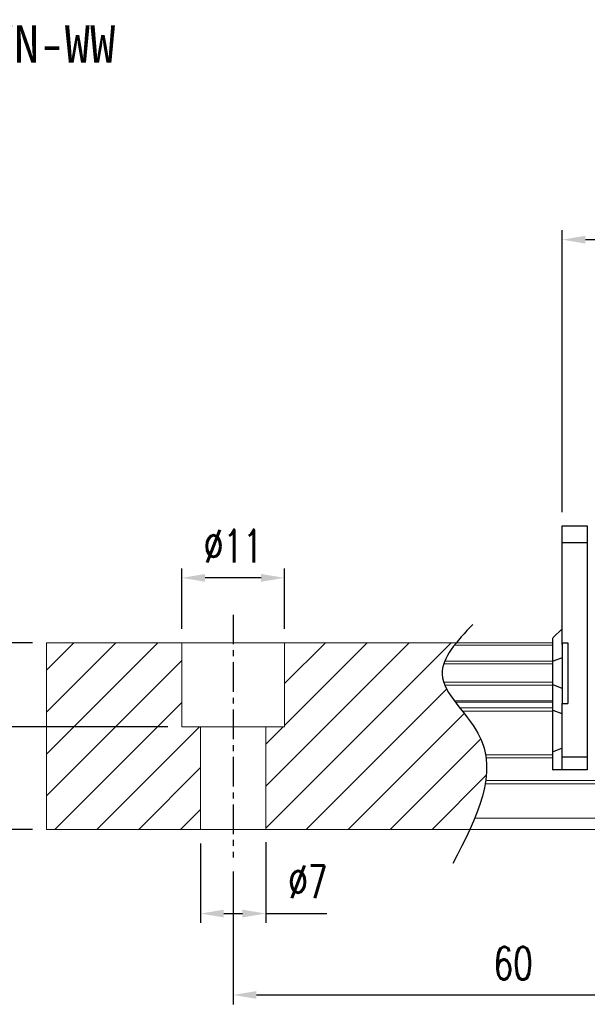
# Model space of a CAD drawing. Header units: millimetres. Extents: x 300 to 586, y 283 to 388.
# Tile 2 of 53: x 412 to 473, y 283 to 388. Entities that reach past the tile are written whole.
import ezdxf
from ezdxf.enums import TextEntityAlignment as Align

# ---------------------------------------------------------------- set-up
doc = ezdxf.new("R2010")
doc.units = ezdxf.units.MM
doc.header["$PDSIZE"] = -1
doc.linetypes.add('CENTER', pattern=[10.16, 6.35, -1.27, 1.27, -1.27])
for name, color, linetype in [('2', 7, 'Continuous'), ('CHA', 7, 'Continuous'), ('CL', 1, 'CENTER'), ('DIM', 4, 'Continuous'), ('OUT', 3, 'Continuous')]:
    doc.layers.add(name, color=color, linetype=linetype)
doc.styles.add('DIM-7', font='SIMPLEX.shx', dxfattribs={"width": 0.7, "bigfont": 'chineset.shx'})
doc.styles.add('T', font='kaiu.ttf')
doc.dimstyles.new('CNS', dxfattribs={"dimtxt": 3.5, "dimasz": 2.5, "dimexe": 1, "dimexo": 1.5, "dimgap": 0.09, "dimtad": 0, "dimdsep": 46, "dimtxsty": 'DIM-7', "dimcen": 0.09, "dimclrd": 4, "dimclre": 4, "dimclrt": 4, "dimadec": 0, "dimazin": 0, "dimtfac": 1, "dimtix": 1, "dimtmove": 2, "dimatfit": 3, "dimfxl": 1, "dimtvp": 0.971429, "dimtolj": 1, "dimarcsym": 0})

# ---------------------------------------------------------------- blocks, each defined once
blk = doc.blocks.new('*D32')
at = {"layer": 'DEFPOINTS', "color": 0, "transparency": 16777216}
for p in [(429.86, 328.29), (429.86, 321.34), (440.86, 321.34)]:
    blk.add_point(p, dxfattribs=at)
at = {"layer": 'DIM', "color": 7, "lineweight": -2, "transparency": 16777216}
for p, q in [((429.86, 322.84), (429.86, 329.29)), ((440.86, 322.84), (440.86, 329.29)), ((438.36, 328.29), (432.36, 328.29))]:
    blk.add_line(p, q, dxfattribs=at)
at = {"layer": 'DIM', "color": 7, "transparency": 16777216}
for points in [[(432.36, 328.7), (432.36, 327.87), (429.86, 328.29)], [(438.36, 328.7), (438.36, 327.87), (440.86, 328.29)]]:
    blk.add_solid(points, dxfattribs=at)
at = {"layer": 'DIM', "color": 7, "transparency": 16777216, "insert": (435.36, 331.69), "char_height": 3.5, "attachment_point": 5, "style": 'DIM-7'}
blk.add_mtext('\\A1;%%C11', dxfattribs=at)
blk = doc.blocks.new('*D33')
at = {"layer": 'DEFPOINTS', "color": 0, "transparency": 16777216}
for p in [(431.86, 301.34), (438.86, 301.49), (438.86, 292.33)]:
    blk.add_point(p, dxfattribs=at)
at = {"layer": 'DIM', "color": 7, "lineweight": -2, "transparency": 16777216}
for p, q in [((431.86, 299.84), (431.86, 291.33)), ((438.86, 299.99), (438.86, 291.33)), ((434.36, 292.33), (436.36, 292.33)), ((438.86, 292.33), (445.39, 292.33))]:
    blk.add_line(p, q, dxfattribs=at)
at = {"layer": 'DIM', "color": 7, "transparency": 16777216}
for points in [[(434.36, 292.75), (434.36, 291.92), (431.86, 292.33)], [(436.36, 292.75), (436.36, 291.92), (438.86, 292.33)]]:
    blk.add_solid(points, dxfattribs=at)
at = {"layer": 'DIM', "color": 7, "transparency": 16777216, "insert": (443.37, 295.73), "char_height": 3.5, "attachment_point": 5, "style": 'DIM-7'}
blk.add_mtext('\\A1;%%C7', dxfattribs=at)
blk = doc.blocks.new('*D35')
at = {"layer": 'DEFPOINTS', "color": 0, "transparency": 16777216}
for p in [(435.36, 298.34), (495.36, 297.34), (495.36, 283.61)]:
    blk.add_point(p, dxfattribs=at)
at = {"layer": 'DIM', "color": 7, "lineweight": -2, "transparency": 16777216}
for p, q in [((435.36, 296.84), (435.36, 282.61)), ((495.36, 295.84), (495.36, 282.61)), ((437.86, 283.61), (492.86, 283.61))]:
    blk.add_line(p, q, dxfattribs=at)
at = {"layer": 'DIM', "color": 7, "transparency": 16777216}
for points in [[(437.86, 284.03), (437.86, 283.2), (435.36, 283.61)], [(492.86, 284.03), (492.86, 283.2), (495.36, 283.61)]]:
    blk.add_solid(points, dxfattribs=at)
at = {"layer": 'DIM', "color": 7, "transparency": 16777216, "insert": (465.36, 287.01), "char_height": 3.5, "attachment_point": 5, "style": 'DIM-7'}
blk.add_mtext('\\A1;60', dxfattribs=at)
blk = doc.blocks.new('*D36')
at = {"layer": 'DEFPOINTS', "color": 0, "transparency": 16777216}
for p in [(401.52, 321.34), (415.36, 321.34), (415.36, 301.34)]:
    blk.add_point(p, dxfattribs=at)
at = {"layer": 'DIM', "color": 7, "lineweight": -2, "transparency": 16777216}
for p, q in [((413.86, 321.34), (400.52, 321.34)), ((401.52, 303.84), (401.52, 318.84)), ((413.86, 301.34), (400.52, 301.34))]:
    blk.add_line(p, q, dxfattribs=at)
at = {"layer": 'DIM', "color": 7, "transparency": 16777216}
for points in [[(401.1, 318.84), (401.94, 318.84), (401.52, 321.34)], [(401.1, 303.84), (401.94, 303.84), (401.52, 301.34)]]:
    blk.add_solid(points, dxfattribs=at)
at = {"layer": 'DIM', "color": 7, "transparency": 16777216, "insert": (398.12, 311.34), "char_height": 3.5, "attachment_point": 5, "rotation": 90, "style": 'DIM-7'}
blk.add_mtext('\\A1;20', dxfattribs=at)
blk = doc.blocks.new('*D37')
at = {"layer": 'DEFPOINTS', "color": 0, "transparency": 16777216}
for p in [(563.11, 364.51), (470.61, 333.84), (563.11, 333.84)]:
    blk.add_point(p, dxfattribs=at)
at = {"layer": 'DIM', "color": 7, "lineweight": -2, "transparency": 16777216}
for p, q in [((470.61, 335.34), (470.61, 365.51)), ((563.11, 335.34), (563.11, 365.51)), ((473.11, 364.51), (560.61, 364.51))]:
    blk.add_line(p, q, dxfattribs=at)
at = {"layer": 'DIM', "color": 7, "transparency": 16777216}
for points in [[(473.11, 364.93), (473.11, 364.09), (470.61, 364.51)], [(560.61, 364.93), (560.61, 364.09), (563.11, 364.51)]]:
    blk.add_solid(points, dxfattribs=at)
at = {"layer": 'DIM', "color": 7, "transparency": 16777216, "insert": (516.86, 367.91), "char_height": 3.5, "attachment_point": 5, "style": 'DIM-7'}
blk.add_mtext('\\A1;92.5', dxfattribs=at)
blk = doc.blocks.new('*D67')
at = {"layer": 'DEFPOINTS', "color": 0, "transparency": 16777216}
for p in [(415.36, 321.34), (408.2, 312.34), (429.86, 312.34)]:
    blk.add_point(p, dxfattribs=at)
at = {"layer": 'DIM', "color": 7, "lineweight": -2, "transparency": 16777216}
for p, q in [((413.86, 321.34), (407.2, 321.34)), ((408.2, 318.84), (408.2, 314.84)), ((428.36, 312.34), (407.2, 312.34))]:
    blk.add_line(p, q, dxfattribs=at)
at = {"layer": 'DIM', "color": 7, "transparency": 16777216}
for points in [[(407.79, 318.84), (408.62, 318.84), (408.2, 321.34)], [(407.79, 314.84), (408.62, 314.84), (408.2, 312.34)]]:
    blk.add_solid(points, dxfattribs=at)
at = {"layer": 'DIM', "color": 7, "transparency": 16777216, "insert": (404.8, 316.84), "char_height": 3.5, "attachment_point": 5, "rotation": 90, "style": 'DIM-7'}
blk.add_mtext('\\A1;9', dxfattribs=at)

msp = doc.modelspace()

# ---------------------------------------------------------------- linework, layer by layer
at = {"layer": '2', "color": 0, "linetype": 'Continuous'}
for p, q in [((470.605, 332.039), (470.605, 333.843)), ((470.605, 333.843), (473.305, 333.843)), ((473.305, 333.843), (473.305, 307.743)), ((470.605, 332.068), (473.305, 332.068)), ((470.605, 331.685), (470.605, 332.039)), ((470.605, 321.142), (470.605, 331.685)), ((470.605, 322.843), (469.655, 321.893)), ((469.605, 321.843), (469.655, 321.893)), ((469.605, 319.338), (469.605, 321.843)), ((470.605, 321.342), (470.605, 314.842)), ((470.605, 321.342), (471.205, 321.342)), ((471.205, 321.342), (471.205, 314.842)), ((470.605, 319.732), (469.655, 319.358)), ((469.605, 319.338), (469.655, 319.358)), ((469.605, 316.846), (469.605, 319.338)), ((469.605, 314.111), (469.605, 316.846)), ((469.605, 316.846), (469.655, 316.826)), ((470.605, 316.452), (469.655, 316.826)), ((470.605, 314.842), (471.205, 314.842)), ((470.605, 309.3), (470.605, 314.842)), ((469.605, 309.633), (469.605, 314.111)), ((469.605, 314.111), (469.655, 314.092)), ((470.605, 313.718), (469.655, 314.092)), ((470.605, 310.047), (469.655, 309.653)), ((469.605, 309.633), (469.655, 309.653)), ((469.605, 307.743), (469.605, 309.633)), ((470.605, 308.946), (470.605, 309.3)), ((470.605, 309.118), (473.305, 309.118)), ((470.605, 307.889), (470.605, 308.946)), ((469.605, 307.743), (469.655, 307.743)), ((470.605, 307.743), (469.655, 307.743)), ((470.605, 307.743), (470.605, 307.889)), ((473.305, 307.743), (470.605, 307.743))]:
    msp.add_line(p, q, dxfattribs=at)
at = {"layer": 'CL', "color": 0, "ltscale": 0.5}
msp.add_line((435.355, 324.342), (435.355, 298.342), dxfattribs=at)
at = {"layer": 'DIM', "color": 0}
for p, q in [((415.355, 318.4), (418.298, 321.342)), ((415.355, 313.91), (422.788, 321.342)), ((415.355, 309.42), (427.278, 321.342)), ((438.855, 305.979), (454.219, 321.342)), ((438.855, 301.489), (458.709, 321.342)), ((440.855, 316.96), (445.238, 321.342)), ((440.855, 312.469), (449.728, 321.342)), ((415.355, 304.93), (429.855, 319.43)), ((443.199, 301.342), (458.234, 316.378)), ((416.258, 301.342), (429.855, 314.94)), ((447.689, 301.342), (460.105, 313.758)), ((420.748, 301.342), (431.748, 312.342)), ((438.855, 310.469), (440.728, 312.342)), ((452.179, 301.342), (461.881, 311.044)), ((425.238, 301.342), (431.855, 307.96)), ((456.669, 301.342), (462.477, 307.15)), ((429.728, 301.342), (431.855, 303.469))]:
    msp.add_line(p, q, dxfattribs=at)
msp.add_open_spline([(461.039, 323.304), (459.357, 321.513), (455.699, 317.618), (465.225, 309.933), (461.409, 302.548), (458.896, 297.683)], degree=3, knots=[0, 0, 0, 0, 6.2737393, 13.647637, 27.8750855, 27.8750855, 27.8750855, 27.8750855], dxfattribs=at)
at = {"layer": 'OUT', "color": 0, "linetype": 'Continuous', "lineweight": 15}
for p, q in [((415.355, 321.342), (415.355, 301.342)), ((469.605, 321.342), (415.355, 321.342)), ((429.855, 312.342), (429.855, 321.342)), ((440.855, 312.342), (440.855, 321.342)), ((469.605, 321.086), (459.078, 321.086)), ((469.605, 319.082), (457.923, 319.082)), ((469.605, 319.377), (458.033, 319.377)), ((469.605, 317.102), (457.92, 317.102)), ((469.605, 316.807), (458.031, 316.807)), ((469.605, 315.127), (459.04, 315.127)), ((469.605, 314.963), (459.163, 314.963)), ((469.605, 314.369), (459.622, 314.369)), ((469.605, 314.015), (459.902, 314.015)), ((440.855, 312.342), (429.855, 312.342)), ((431.855, 312.342), (431.855, 301.342)), ((438.855, 312.342), (438.855, 301.342)), ((469.605, 309.349), (462.393, 309.349)), ((469.605, 308.996), (462.446, 308.996)), ((581.356, 306.235), (462.359, 306.235)), ((581.356, 306.589), (462.413, 306.589)), ((581.356, 302.542), (461.237, 302.542)), ((581.356, 301.342), (415.355, 301.342))]:
    msp.add_line(p, q, dxfattribs=at)

# ---------------------------------------------------------------- texts
at = {"layer": 'CHA', "color": 7, "style": 'T'}
msp.add_text('TRS25VN-WW', height=4, dxfattribs=at).set_placement((409.144, 385.478), align=Align.MIDDLE)

# ---------------------------------------------------------------- dimensions: what is measured, and where the dimension line sits
at = {"layer": 'DIM', "color": 0}
for base, p1, p2, picture, middle in [((563.105, 364.51), (470.605, 333.843), (563.105, 333.843), '*D37', (516.855, 367.91)), ((495.355, 283.613), (435.355, 298.342), (495.355, 297.342), '*D35', (465.355, 287.013))]:
    dim = msp.add_linear_dim(base=base, p1=p1, p2=p2, dimstyle='CNS', override={"dimclrd": 7, "dimclre": 7, "dimclrt": 7}, dxfattribs=at)
    dim.commit()
    dim.dimension.update_dxf_attribs({"geometry": picture, "text_midpoint": middle})
dim = msp.add_linear_dim(base=(429.855, 328.286), p1=(440.855, 321.342), p2=(429.855, 321.342), text='%%C<>', dimstyle='CNS', override={"dimclrd": 7, "dimclre": 7, "dimclrt": 7}, dxfattribs=at)
dim.commit()
dim.dimension.update_dxf_attribs({"geometry": '*D32', "text_midpoint": (435.355, 331.686)})
for base, p1, p2, angle, picture, middle in [((401.52, 321.342), (415.355, 301.342), (415.355, 321.342), 90, '*D36', (398.12, 311.342)), ((408.203, 312.342), (415.355, 321.342), (429.855, 312.342), 270, '*D67', (404.803, 316.842))]:
    dim = msp.add_linear_dim(base=base, p1=p1, p2=p2, angle=angle, dimstyle='CNS', override={"dimclrd": 7, "dimclre": 7, "dimclrt": 7}, dxfattribs=at)
    dim.commit()
    dim.dimension.update_dxf_attribs({"geometry": picture, "text_midpoint": middle})
dim = msp.add_linear_dim(base=(438.855, 292.333), p1=(431.855, 301.342), p2=(438.855, 301.489), text='%%C<>', dimstyle='CNS', override={"dimclrd": 7, "dimclre": 7, "dimclrt": 7, "dimtmove": 0}, dxfattribs=at)
dim.commit()
dim.dimension.update_dxf_attribs({"geometry": '*D33', "text_midpoint": (443.37, 292.333), "dimtype": 160})

doc.saveas('drawing.dxf')
